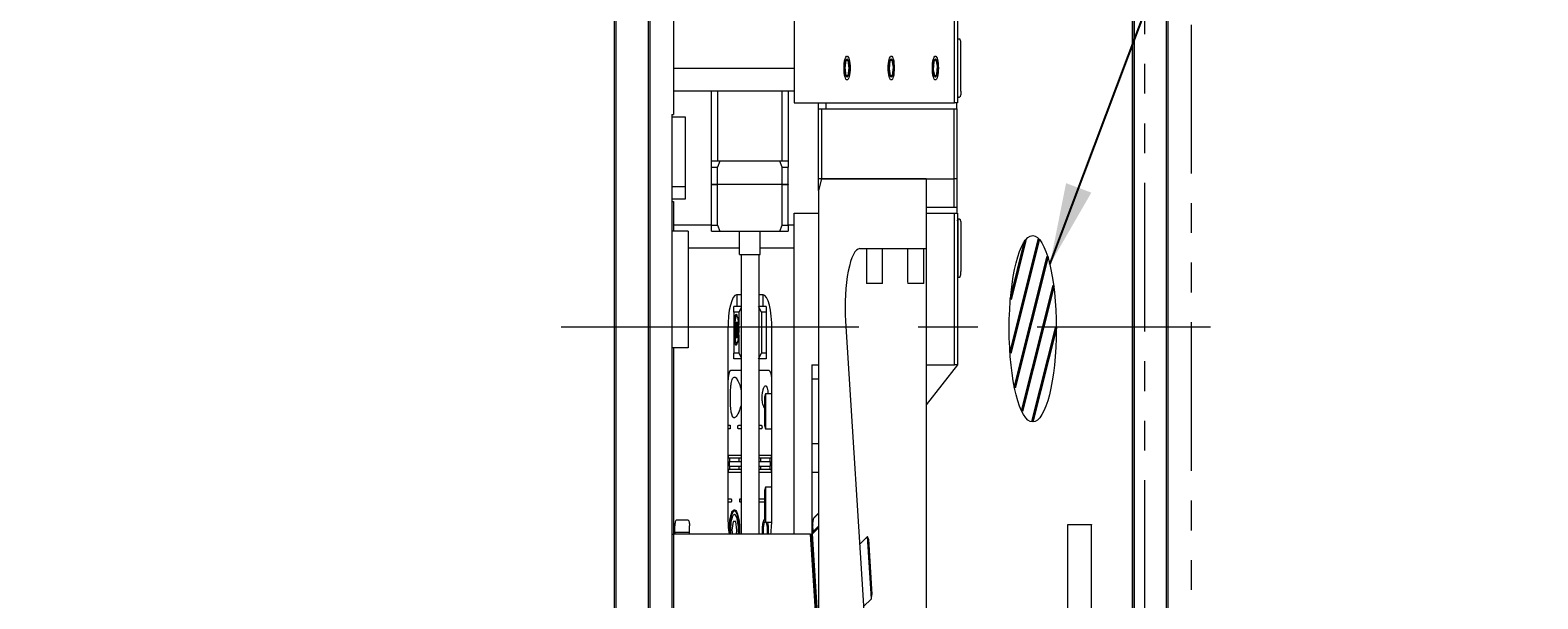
# Model space of a CAD drawing. Header units: millimetres. Extents: x -4576 to 39809, y -642 to 77172.
# Tile 31 of 42: x 286 to 10115, y 53721 to 57431. Entities that reach past the tile are written whole.
import ezdxf

# ---------------------------------------------------------------- set-up
doc = ezdxf.new("R2010")
doc.units = ezdxf.units.MM
doc.header["$PDSIZE"] = -1
for name, pattern in [('CENTER', [10.16, 6.35, -1.27, 1.27, -1.27]), ('CENTERX2', [20.32, 12.7, -2.54, 2.54, -2.54]), ('PHANTOM', [12.7, 6.35, -1.27, 1.27, -1.27, 1.27, -1.27])]:
    doc.linetypes.add(name, pattern=pattern)
doc.layers.add('SLD-0', color=7, linetype='Continuous')
doc.styles.add('SLDTEXTSTYLE1', font='isocp.shx')
doc.styles.add('SLDTEXTSTYLE3', font='isocp.shx', dxfattribs={"height": 5})
doc.styles.get("Standard").update_dxf_attribs({"font": 'isocp.shx', "height": 5})
doc.dimstyles.new('SLDDIMSTYLE3', dxfattribs={"dimtxt": 0.18, "dimasz": 3.5, "dimexe": 0, "dimexo": 0.0625, "dimgap": 0, "dimtad": 0, "dimtih": 1, "dimtoh": 1, "dimdec": 0, "dimrnd": 1e-09, "dimzin": 0, "dimdsep": 46, "dimtxsty": 'STANDARD', "dimsah": 1, "dimcen": 0.09, "dimadec": 0, "dimazin": 0, "dimtfac": 3.5, "dimtdec": 0, "dimtofl": 0, "dimtmove": 0, "dimatfit": 3, "dimfxl": 1, "dimfrac": 2, "dimtolj": 1, "dimtzin": 0, "dimarcsym": 0})
doc.dimstyles.new('SLDDIMSTYLE5', dxfattribs={"dimtxt": 0.18, "dimasz": 3.5, "dimexe": 0, "dimexo": 0.0625, "dimgap": 0, "dimtad": 0, "dimtih": 1, "dimtoh": 1, "dimdec": 0, "dimrnd": 1e-09, "dimzin": 0, "dimdsep": 46, "dimtxsty": 'STANDARD', "dimsah": 1, "dimcen": 0.09, "dimadec": 0, "dimazin": 0, "dimtfac": 3.5, "dimtdec": 0, "dimtofl": 0, "dimtmove": 0, "dimatfit": 3, "dimfxl": 1, "dimfrac": 2, "dimtolj": 1, "dimtzin": 0, "dimarcsym": 0})
doc.dimstyles.new('SLDDIMSTYLE6', dxfattribs={"dimtxt": 3.5, "dimasz": 3.5, "dimexe": 0, "dimexo": 0.0625, "dimgap": 0.875, "dimtad": 3, "dimdec": 4, "dimlfac": 4, "dimzin": 12, "dimdsep": 46, "dimtxsty": 'SLDTEXTSTYLE1', "dimsah": 1, "dimcen": 0.09, "dimazin": 3, "dimtfac": 1, "dimtofl": 0, "dimtmove": 0, "dimatfit": 3, "dimfxl": 1, "dimfrac": 2, "dimtolj": 1, "dimtzin": 12, "dimarcsym": 0})

# ---------------------------------------------------------------- blocks, each defined once
blk = doc.blocks.new('_D_4')
at = {"layer": 'Defpoints', "color": 0, "transparency": 16777216}
for p in [(154.659, 142.403), (84.909, 140.028), (154.659, 109.512)]:
    blk.add_point(p, dxfattribs=at)
at = {"layer": 'SLD-0', "color": 0, "lineweight": -2, "transparency": 16777216}
for p, q in [((154.659, 142.34), (154.659, 109.512)), ((84.909, 139.965), (84.909, 109.512)), ((88.409, 109.512), (151.159, 109.512))]:
    blk.add_line(p, q, dxfattribs=at)
at = {"layer": 'SLD-0', "color": 0, "transparency": 16777216}
for points in [[(88.409, 110.095), (88.409, 108.928), (84.909, 109.512)], [(151.159, 110.095), (151.159, 108.928), (154.659, 109.512)]]:
    blk.add_solid(points, dxfattribs=at)
at = {"layer": 'SLD-0', "color": 0, "transparency": 16777216, "insert": (119.155, 113.924), "char_height": 3.5, "attachment_point": 2, "style": 'SLDTEXTSTYLE3'}
blk.add_mtext('\\A1;{\\fGDT;o}279', dxfattribs=at)
blk = doc.blocks.new('SW_HATCH_8')
at = {"color": 0, "linetype": 'Continuous', "lineweight": 35}
for p, q in [((1.155, 0.032), (-1.299, -2.422)), ((0, 0), (-1.267, -1.267)), ((1.896, -0.349), (-0.918, -3.163)), ((2.401, -0.967), (-0.3, -3.668)), ((2.631, -1.859), (0.593, -3.897))]:
    blk.add_line(p, q, dxfattribs=at)
blk = doc.blocks.new('_D_16')
at = {"color": 0, "lineweight": -2, "transparency": 16777216}
for p, q in [((340.955, 221.385), (340.955, 235.335)), ((316.901, 168.685), (295.262, 156.192))]:
    blk.add_line(p, q, dxfattribs=at)
blk.add_arc((340.955, 182.573), 52.762, 93.8015, 206.1985, dxfattribs=at)
at = {"color": 0, "transparency": 16777216}
for points in [[(337.438, 235.802), (337.477, 234.636), (340.955, 235.335)], [(294.128, 159.554), (293.099, 159.005), (295.262, 156.192)]]:
    blk.add_solid(points, dxfattribs=at)
at = {"layer": 'Defpoints', "color": 0, "transparency": 16777216}
for p in [(307.041, 222.991), (340.955, 221.323), (340.955, 182.573), (316.955, 168.717), (340.955, 143.823)]:
    blk.add_point(p, dxfattribs=at)
at = {"color": 0, "lineweight": 15, "transparency": 16777216, "insert": (292.989, 210.266), "char_height": 3.5, "attachment_point": 5, "rotation": 60, "style": 'SLDTEXTSTYLE1'}
blk.add_mtext('\\A1;120°', dxfattribs=at)
blk = doc.blocks.new('_D_17')
at = {"color": 0, "lineweight": -2, "transparency": 16777216}
for p, q in [((316.901, 168.685), (295.262, 156.192)), ((365.009, 168.685), (386.648, 156.192))]:
    blk.add_line(p, q, dxfattribs=at)
blk.add_arc((340.955, 182.573), 52.762, 213.8014, 326.1986, dxfattribs=at)
at = {"color": 0, "transparency": 16777216}
for points in [[(296.616, 152.912), (297.607, 153.529), (295.262, 156.192)], [(384.304, 153.529), (385.294, 152.912), (386.648, 156.192)]]:
    blk.add_solid(points, dxfattribs=at)
at = {"layer": 'Defpoints', "color": 0, "transparency": 16777216}
for p in [(340.955, 182.573), (340.955, 182.573), (316.955, 168.717), (364.955, 168.717), (322.91, 132.993)]:
    blk.add_point(p, dxfattribs=at)
at = {"color": 0, "lineweight": 15, "transparency": 16777216, "insert": (340.955, 132.436), "char_height": 3.5, "attachment_point": 5, "style": 'SLDTEXTSTYLE1'}
blk.add_mtext('\\A1;120°', dxfattribs=at)
blk = doc.blocks.new('TIL3Z-2004PR')
at = {"color": 0, "linetype": 'Continuous', "lineweight": 15}
for p, q in [((87.557265, 232.284077), (87.557265, 130.918152)), ((43.682265, 216.322907), (43.682265, 148.822907)), ((46.432265, 148.822907), (46.432265, 216.322907)), ((87.682265, 216.322907), (87.682265, 148.822907)), ((90.432265, 148.822907), (90.432265, 216.322907)), ((43.557265, 148.874684), (43.557265, 216.271131)), ((46.557265, 216.271131), (46.557265, 148.874684)), ((87.557265, 148.874684), (87.557265, 216.271131)), ((90.557265, 216.271131), (90.557265, 148.874684)), ((48.557265, 196.126501), (48.557265, 187.126501)), ((58.807265, 194.876501), (58.807265, 188.126501)), ((58.807265, 194.626501), (58.807265, 187.376501)), ((72.432265, 187.376501), (72.432265, 190.626501)), ((72.682265, 190.626501), (72.682265, 187.376501)), ((72.719765, 188.751501), (72.682265, 188.714001)), ((72.682265, 188.751501), (72.719765, 188.751501)), ((72.719765, 188.751501), (72.857265, 188.751501)), ((72.719765, 188.002223), (72.719765, 188.751501)), ((72.982265, 187.626501), (72.982265, 188.626501)), ((63.215386, 188.290106), (63.119639, 188.128734)), ((63.403011, 188.287873), (63.215386, 188.290106)), ((63.494891, 188.124268), (63.403011, 188.287873)), ((66.950487, 188.280795), (66.870253, 188.111176)), ((67.137499, 188.296121), (66.950487, 188.280795)), ((67.244277, 188.141826), (67.137499, 188.296121)), ((70.679905, 188.264297), (70.62425, 188.085102)), ((70.86292, 188.305696), (70.679905, 188.264297)), ((70.99028, 188.1679), (70.86292, 188.305696)), ((48.557265, 188.126501), (58.807265, 188.126501)), ((63.119639, 188.128734), (63.211518, 187.965129)), ((63.211518, 187.965129), (63.399144, 187.962896)), ((63.399144, 187.962896), (63.494891, 188.124268)), ((66.870253, 188.111176), (66.977031, 187.956881)), ((66.977031, 187.956881), (67.164043, 187.972206)), ((67.164043, 187.972206), (67.244277, 188.141826)), ((70.62425, 188.085102), (70.75161, 187.947306)), ((70.75161, 187.947306), (70.934625, 187.988705)), ((70.934625, 187.988705), (70.99028, 188.1679)), ((72.719765, 187.501501), (72.719765, 188.002223)), ((58.807265, 187.626501), (48.557265, 187.626501)), ((51.807265, 186.126501), (51.807265, 187.626501)), ((52.307265, 187.626501), (52.307265, 186.126501)), ((57.807265, 186.126501), (57.807265, 187.626501)), ((58.307265, 187.626501), (58.307265, 186.126501)), ((72.682265, 187.539001), (72.719765, 187.501501)), ((58.807265, 187.376501), (72.432265, 187.376501)), ((60.892027, 187.251501), (60.892027, 187.376501)), ((60.892027, 185.751501), (60.892027, 187.251501)), ((60.892027, 187.251501), (61.142027, 187.251501)), ((61.142027, 187.251501), (61.142027, 185.751501)), ((61.142027, 187.251501), (72.392027, 187.251501)), ((61.517027, 187.376501), (61.517027, 187.251501)), ((72.392027, 185.751501), (72.392027, 187.251501)), ((72.392027, 187.251501), (72.642027, 187.251501)), ((72.682265, 187.376501), (72.432265, 187.376501)), ((72.642027, 187.251501), (72.642027, 187.376501)), ((72.642027, 187.251501), (72.642027, 185.751501)), ((72.682265, 187.501501), (72.719765, 187.501501)), ((72.719765, 187.501501), (72.857265, 187.501501)), ((48.432265, 187.126501), (48.557265, 187.126501)), ((48.432265, 187.126501), (48.432265, 155.876501)), ((48.432265, 187.076501), (49.557265, 187.076501)), ((49.557265, 187.076501), (49.557265, 185.576501)), ((51.807265, 186.001501), (51.807265, 186.126501)), ((52.307265, 186.126501), (51.807265, 186.126501)), ((51.807265, 186.001501), (52.318652, 186.001501)), ((51.807265, 185.631501), (51.807265, 186.001501)), ((57.807265, 186.126501), (52.307265, 186.126501)), ((52.516965, 186.126501), (52.318652, 186.001501)), ((52.318652, 185.631501), (52.318652, 186.001501)), ((57.597565, 186.126501), (52.516965, 186.126501)), ((57.795878, 186.001501), (57.597565, 186.126501)), ((57.795878, 185.631501), (57.795878, 186.001501)), ((57.795878, 186.001501), (58.307265, 186.001501)), ((58.307265, 186.126501), (57.807265, 186.126501)), ((58.307265, 186.126501), (58.307265, 186.001501)), ((58.307265, 185.631501), (58.307265, 186.001501)), ((51.807265, 185.631501), (52.318652, 185.631501)), ((51.807265, 185.626501), (51.807265, 185.631501)), ((51.807265, 184.751501), (51.807265, 185.626501)), ((51.807265, 185.626501), (52.318652, 185.626501)), ((51.809765, 185.626501), (51.809765, 185.631501)), ((52.318652, 185.631501), (57.795878, 185.631501)), ((52.318652, 184.751501), (52.318652, 185.626501)), ((57.795878, 185.626501), (52.318652, 185.626501)), ((52.323446, 185.626501), (52.323446, 185.631501)), ((57.791084, 185.626501), (57.791084, 185.631501)), ((57.795878, 185.631501), (58.307265, 185.631501)), ((57.795878, 184.751501), (57.795878, 185.626501)), ((57.795878, 185.626501), (58.307265, 185.626501)), ((58.304765, 185.626501), (58.304765, 185.631501)), ((58.307265, 185.631501), (58.307265, 185.626501)), ((58.307265, 184.751501), (58.307265, 185.626501)), ((61.142027, 185.751501), (60.892027, 185.751501)), ((60.892027, 185.501501), (60.892027, 185.751501)), ((61.142027, 185.751501), (60.892027, 185.501501)), ((61.142027, 185.751501), (72.392027, 185.751501)), ((70.017027, 185.751501), (61.142027, 185.751501)), ((70.017027, 185.751501), (70.017027, 184.251501)), ((72.642027, 185.751501), (72.392027, 185.751501)), ((72.392027, 185.135407), (72.392027, 185.751501)), ((72.642027, 185.751501), (72.642027, 185.135407)), ((49.557265, 185.576501), (48.432265, 185.576501)), ((49.557265, 185.310407), (48.432265, 185.310407)), ((49.557265, 185.576501), (49.557265, 185.310407)), ((60.892027, 185.501501), (60.892027, 175.788106)), ((48.432265, 185.260407), (48.557265, 185.260407)), ((48.557265, 185.260407), (48.557265, 184.626501)), ((58.807265, 178.126501), (58.807265, 185.010407)), ((58.807265, 185.010407), (60.892027, 185.010407)), ((72.392027, 185.135407), (70.017027, 185.135407)), ((70.017027, 185.010407), (72.432265, 185.010407)), ((72.642027, 185.135407), (72.392027, 185.135407)), ((72.432265, 181.760407), (72.432265, 185.010407)), ((72.432265, 185.010407), (72.682265, 185.010407)), ((72.642027, 185.135407), (72.642027, 185.010407)), ((72.682265, 185.010407), (72.682265, 181.760407)), ((49.807265, 184.626501), (48.432265, 184.626501)), ((48.557265, 184.760407), (51.807265, 184.760407)), ((49.807265, 184.626501), (49.807265, 182.126501)), ((51.807265, 184.751501), (52.318652, 184.751501)), ((51.807265, 184.626501), (51.807265, 184.751501)), ((51.807265, 184.626501), (52.516965, 184.626501)), ((52.318652, 184.751501), (52.516965, 184.626501)), ((52.516965, 184.626501), (57.597565, 184.626501)), ((54.182265, 184.126501), (54.182265, 184.626501)), ((55.932265, 184.126501), (55.932265, 184.626501)), ((57.597565, 184.626501), (57.795878, 184.751501)), ((57.597565, 184.626501), (58.307265, 184.626501)), ((57.795878, 184.751501), (58.307265, 184.751501)), ((58.307265, 184.760407), (58.807265, 184.760407)), ((58.307265, 184.751501), (58.307265, 184.626501)), ((72.682265, 184.847907), (72.719765, 184.885407)), ((72.719765, 184.885407), (72.682265, 184.885407)), ((72.719765, 184.885407), (72.719765, 183.635407)), ((72.857265, 184.885407), (72.719765, 184.885407)), ((72.982265, 184.760407), (72.982265, 183.760407)), ((54.182265, 184.260407), (49.807265, 184.260407)), ((54.182265, 184.126501), (55.932265, 184.126501)), ((54.307265, 184.126501), (54.307265, 178.126501)), ((55.807265, 184.126501), (55.807265, 178.126501)), ((58.807265, 184.260407), (55.932265, 184.260407)), ((58.807265, 178.126501), (58.807265, 184.260407)), ((64.396761, 184.251501), (70.017027, 184.251501)), ((64.954527, 184.251501), (64.954527, 183.539001)), ((66.329527, 183.539001), (66.329527, 184.251501)), ((68.454527, 184.251501), (68.454527, 183.539001)), ((69.829527, 183.539001), (69.829527, 184.251501)), ((70.017027, 184.251501), (70.017027, 161.216484)), ((72.682265, 183.672907), (72.719765, 183.635407)), ((65.862123, 183.501501), (64.992027, 183.501501)), ((66.292027, 183.501501), (65.862123, 183.501501)), ((69.235508, 183.501501), (68.492027, 183.501501)), ((69.792027, 183.501501), (69.235508, 183.501501)), ((72.719765, 183.635407), (72.682265, 183.635407)), ((72.857265, 183.635407), (72.719765, 183.635407)), ((53.682265, 182.885407), (53.682265, 183.010407)), ((54.307265, 183.010407), (53.682265, 183.010407)), ((54.307265, 183.260407), (53.932265, 183.260407)), ((53.947589, 183.260407), (53.947589, 183.010407)), ((56.028965, 182.885407), (55.785614, 183.010407)), ((56.432265, 183.010407), (55.785614, 183.010407)), ((56.182265, 183.260407), (55.807265, 183.260407)), ((56.197589, 183.010407), (56.197589, 183.260251)), ((56.432265, 183.010407), (56.432265, 182.885407)), ((54.116213, 182.885407), (53.682265, 182.885407)), ((53.682265, 182.885407), (53.682265, 182.617503)), ((54.307265, 182.983543), (54.116213, 182.885407)), ((54.116213, 182.885407), (54.116213, 182.617503)), ((56.028965, 182.885407), (56.028965, 182.010407)), ((56.432265, 182.885407), (56.028965, 182.885407)), ((56.432265, 182.885407), (56.432265, 182.010407)), ((63.184103, 182.698252), (68.642027, 160.872638)), ((53.182265, 182.510407), (53.182265, 178.510407)), ((53.682265, 182.617503), (53.682265, 182.510407)), ((53.682265, 182.510407), (53.682265, 182.403311)), ((53.682265, 182.403311), (53.682265, 182.010407)), ((53.868393, 182.672907), (53.802052, 182.510407)), ((53.802052, 182.510407), (53.868393, 182.347907)), ((53.921377, 182.510407), (53.802052, 182.510407)), ((53.868393, 182.672907), (54.001073, 182.672907)), ((53.987717, 182.672907), (53.921377, 182.510407)), ((53.921377, 182.510407), (53.987717, 182.347907)), ((54.067414, 182.510407), (54.001073, 182.672907)), ((54.001073, 182.347907), (54.067414, 182.510407)), ((54.116213, 182.403311), (54.116213, 182.010407)), ((56.932265, 178.510407), (56.932265, 182.510407)), ((49.807265, 182.126501), (48.432265, 182.126501)), ((48.557265, 182.126501), (48.557265, 178.126501)), ((53.868393, 182.347907), (54.001073, 182.347907)), ((53.682265, 181.885407), (53.682265, 182.010407)), ((54.116213, 182.010407), (53.682265, 182.010407)), ((54.307265, 181.885407), (53.682265, 181.885407)), ((54.116213, 182.010407), (54.307265, 181.912271)), ((55.785614, 181.885407), (56.028965, 182.010407)), ((56.432265, 181.885407), (55.785614, 181.885407)), ((56.432265, 182.010407), (56.028965, 182.010407)), ((56.432265, 182.010407), (56.432265, 181.885407)), ((60.307265, 181.760407), (60.307265, 178.126501)), ((60.307265, 181.760407), (60.892027, 181.760407)), ((70.017027, 181.760407), (72.432265, 181.760407)), ((72.682265, 181.760407), (70.017027, 180.898916)), ((72.682265, 181.760407), (72.432265, 181.760407)), ((60.892027, 181.447907), (60.307265, 181.447907)), ((56.37739, 181.135407), (56.307265, 181.065282)), ((56.307265, 181.065282), (56.307265, 180.455532)), ((56.932265, 181.135407), (56.37739, 181.135407)), ((56.37739, 181.135407), (56.37739, 180.385407)), ((53.182265, 180.460407), (53.373519, 180.460407)), ((54.087935, 180.460407), (54.307265, 180.460407)), ((55.807265, 180.460407), (56.026595, 180.460407)), ((56.307265, 180.455532), (56.37739, 180.385407)), ((53.373519, 180.385407), (53.182265, 180.385407)), ((54.307265, 180.385407), (54.087935, 180.385407)), ((56.026595, 180.385407), (55.807265, 180.385407)), ((56.37739, 180.385407), (56.932265, 180.385407)), ((53.182265, 179.822907), (53.244765, 179.760407)), ((53.182265, 179.822907), (54.307265, 179.822907)), ((55.807265, 179.822907), (56.932265, 179.822907)), ((56.869765, 179.760407), (56.932265, 179.822907)), ((60.307265, 180.072907), (60.892027, 180.072907)), ((53.244765, 179.510407), (53.182265, 179.447907)), ((54.307265, 179.447907), (53.182265, 179.447907)), ((53.244765, 179.760407), (54.307265, 179.760407)), ((54.307265, 179.510407), (53.244765, 179.510407)), ((53.307265, 179.685407), (53.307265, 179.585407)), ((53.307265, 179.685407), (54.307265, 179.685407)), ((53.307265, 179.585407), (54.307265, 179.585407)), ((53.332265, 179.760407), (53.332265, 179.685407)), ((53.332265, 179.585407), (53.332265, 179.510407)), ((54.157265, 179.685407), (54.157265, 179.760407)), ((54.157265, 179.510407), (54.157265, 179.585407)), ((55.807265, 179.760407), (56.869765, 179.760407)), ((55.807265, 179.685407), (56.807265, 179.685407)), ((55.807265, 179.585407), (56.807265, 179.585407)), ((56.869765, 179.510407), (55.807265, 179.510407)), ((56.932265, 179.447907), (55.807265, 179.447907)), ((55.957265, 179.760407), (55.957265, 179.685407)), ((55.957265, 179.585407), (55.957265, 179.510407)), ((56.782265, 179.685407), (56.782265, 179.760407)), ((56.782265, 179.510407), (56.782265, 179.585407)), ((56.807265, 179.585407), (56.807265, 179.685407)), ((56.932265, 179.447907), (56.869765, 179.510407)), ((60.892027, 179.447907), (60.307265, 179.447907)), ((56.37739, 179.135407), (56.307265, 179.065282)), ((56.932265, 179.135407), (56.37739, 179.135407)), ((56.37739, 179.135407), (56.37739, 178.385407)), ((53.182265, 178.885407), (53.452265, 178.885407)), ((53.18264, 178.810407), (53.18264, 178.486692)), ((53.452265, 178.810407), (53.18264, 178.810407)), ((54.232265, 178.885407), (54.307265, 178.885407)), ((54.307265, 178.810407), (54.232265, 178.810407)), ((55.807265, 178.885407), (56.307265, 178.885407)), ((56.307265, 178.810407), (55.807265, 178.810407)), ((56.307265, 179.065282), (56.307265, 178.455532)), ((60.901447, 178.584326), (60.477017, 178.478189)), ((60.892027, 178.57121), (60.479549, 178.468062)), ((48.682265, 178.164001), (48.682265, 178.301501)), ((48.682265, 178.164001), (48.719765, 178.126501)), ((49.431543, 178.164001), (48.682265, 178.164001)), ((49.807265, 178.426501), (48.807265, 178.426501)), ((49.932265, 178.164001), (49.431543, 178.164001)), ((49.894765, 178.126501), (49.932265, 178.164001)), ((49.932265, 178.164001), (49.932265, 178.301501)), ((53.636512, 178.397907), (53.528259, 178.210407)), ((53.528259, 178.210407), (53.576702, 178.126501)), ((53.853018, 178.397907), (53.636512, 178.397907)), ((53.961271, 178.210407), (53.853018, 178.397907)), ((53.912828, 178.126501), (53.961271, 178.210407)), ((56.307265, 178.455532), (56.37739, 178.385407)), ((56.37739, 178.385407), (56.921775, 178.385407)), ((60.454784, 178.163391), (60.380024, 178.144696)), ((60.892027, 178.261972), (60.382557, 178.134569)), ((60.388608, 178.316472), (60.386076, 178.326598)), ((60.421966, 178.183079), (60.388608, 178.316472)), ((60.892027, 178.300627), (60.421966, 178.183079)), ((60.421966, 178.183079), (60.467443, 178.155797)), ((60.454784, 178.163391), (60.421966, 178.183079)), ((82.057265, 178.330424), (84.057265, 178.330424)), ((82.057265, 178.325936), (82.057265, 178.330424)), ((84.057265, 178.325936), (82.057265, 178.325936)), ((82.057265, 172.075936), (82.057265, 178.325936)), ((84.057265, 178.330424), (84.057265, 178.325936)), ((84.057265, 172.075936), (84.057265, 178.325936)), ((48.432265, 178.126501), (48.557265, 178.126501)), ((48.557265, 178.126501), (48.557265, 159.376501)), ((60.178416, 178.126501), (48.557265, 178.126501)), ((60.178416, 178.126501), (64.734735, 159.906302)), ((60.178416, 178.126501), (60.307265, 178.126501)), ((60.380024, 178.144696), (60.307265, 178.126501)), ((60.309797, 178.116375), (60.307265, 178.126501)), ((60.382557, 178.134569), (60.309797, 178.116375)), ((60.764671, 176.297387), (60.309797, 178.116375)), ((60.382557, 178.134569), (60.380024, 178.144696)), ((60.892027, 176.097258), (60.382557, 178.134569)), ((65.036213, 178.074241), (64.381378, 177.910486)), ((65.127167, 178.019676), (65.036213, 178.074241)), ((65.369787, 176.740317), (65.036213, 178.074241)), ((65.127167, 178.019676), (65.424352, 176.831271)), ((64.714952, 176.576562), (65.369787, 176.740317)), ((65.369787, 176.740317), (65.424352, 176.831271))]:
    blk.add_line(p, q, dxfattribs=at)
at = {"color": 0, "linetype": 'PHANTOM', "lineweight": 15}
for p, q in [((88.557265, 217.572907), (88.557265, 147.572907)), ((92.557265, 147.572907), (92.557265, 217.572907))]:
    blk.add_line(p, q, dxfattribs=at)
at = {"color": 0, "linetype": 'CENTERX2', "lineweight": 15}
blk.add_line((39.024173, 182.572907), (94.182265, 182.572907), dxfattribs=at)
at = {"color": 0, "linetype": 'Continuous', "lineweight": 15}
for centre, radius in [((63.307265, 188.126501), 0.25625), ((63.307265, 188.126501), 0.2), ((67.057265, 188.126501), 0.25625), ((67.057265, 188.126501), 0.2), ((70.807265, 188.126501), 0.25625), ((70.807265, 188.126501), 0.2)]:
    blk.add_circle(centre, radius, dxfattribs=at)
at = {"color": 0, "lineweight": 15}
blk.add_circle((79.075853, 182.532245), 2, dxfattribs=at)
at = {"color": 0, "linetype": 'Continuous', "lineweight": 15}
for centre, radius, start, end in [((64.396761, 183.001501), 1.25, 90, 194.04), ((64.992027, 183.539001), 0.0375, 180, 270), ((66.292027, 183.539001), 0.0375, 270, 0), ((68.492027, 183.539001), 0.0375, 180, 270), ((69.792027, 183.539001), 0.0375, 270, 0), ((53.932265, 182.510407), 0.75, 90, 180), ((56.182265, 182.510407), 0.75, 0, 90), ((54.038147, 182.551032), 0.290121, 101.4217537, 188.049467), ((54.038147, 182.469782), 0.290121, 171.950533, 258.5782463), ((53.432265, 181.385407), 0.25, 90, 180), ((56.682265, 181.385407), 0.25, 0, 90), ((53.932265, 178.510407), 0.75, 180, 210.7888222), ((53.744765, 178.210407), 0.4125, 348.2635856, 191.7364144), ((53.744765, 178.210407), 0.3375, 345.604623, 194.395377), ((56.182265, 178.510407), 0.75, 329.2111778, 0), ((56.369765, 178.210407), 0.188625, 91.7947169, 206.412599), ((56.369765, 178.210407), 0.188625, 333.587401, 68.0893231)]:
    blk.add_arc(centre, radius, start, end, dxfattribs=at)
for start_param, end_param in [(3.141592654, 3.477393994), (2.805791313, 3.141592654)]:
    blk.add_ellipse((53.682265, 182.510407), major_axis=(-0.459619, 0), ratio=0.707106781, start_param=start_param, end_param=end_param, dxfattribs=at)
for points in [[(72.982265, 188.626501), (72.980386, 188.64288), (72.976628, 188.67564), (72.947722, 188.716958), (72.906404, 188.745864), (72.873645, 188.749622), (72.857265, 188.751501)], [(72.982265, 187.626501), (72.980386, 187.610121), (72.976628, 187.577362), (72.947722, 187.536044), (72.906404, 187.507138), (72.873645, 187.50338), (72.857265, 187.501501)], [(72.857265, 184.885407), (72.873645, 184.883528), (72.906404, 184.87977), (72.947722, 184.850864), (72.976628, 184.809546), (72.980386, 184.776787), (72.982265, 184.760407)], [(72.857265, 183.635407), (72.873645, 183.637286), (72.906404, 183.641044), (72.947722, 183.66995), (72.976628, 183.711268), (72.980386, 183.744028), (72.982265, 183.760407)], [(48.807265, 178.426501), (48.790885, 178.424622), (48.758126, 178.420864), (48.716808, 178.391958), (48.687902, 178.35064), (48.684144, 178.31788), (48.682265, 178.301501)], [(49.807265, 178.426501), (49.823645, 178.424622), (49.856404, 178.420864), (49.897722, 178.391958), (49.926628, 178.35064), (49.930386, 178.31788), (49.932265, 178.301501)], [(60.479549, 178.468062), (60.464115, 178.462266), (60.433246, 178.450673), (60.400174, 178.412606), (60.382156, 178.36551), (60.386457, 178.332818), (60.388608, 178.316472)]]:
    blk.add_open_spline(points, degree=3, dxfattribs=at)
for points, knots in [([(54.116213, 182.617503), (54.104664, 182.648039), (54.081558, 182.709126), (54.021755, 182.779172), (53.952272, 182.824907), (53.878714, 182.840639), (53.809719, 182.824997), (53.751572, 182.779483), (53.706399, 182.709431), (53.690318, 182.648177), (53.682265, 182.617503)], [0, 0, 0, 0, 0.124791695, 0.24964974, 0.374589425, 0.499972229, 0.624769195, 0.749639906, 0.874625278, 1, 1, 1, 1]), ([(53.682265, 182.403311), (53.690281, 182.372776), (53.706317, 182.311688), (53.751277, 182.241643), (53.809544, 182.195908), (53.878461, 182.180176), (53.951918, 182.195818), (54.021437, 182.241332), (54.081383, 182.311384), (54.104591, 182.372637), (54.116213, 182.403311)], [0, 0, 0, 0, 0.124791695, 0.24964974, 0.374589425, 0.499972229, 0.624769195, 0.749639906, 0.874625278, 1, 1, 1, 1]), ([(54.307265, 180.899266), (54.263567, 180.859751), (54.135073, 180.743561), (53.91143, 180.647096), (53.703723, 180.61071), (53.564709, 180.648778), (53.474008, 180.734598), (53.420007, 180.857398), (53.397156, 181.000457), (53.399046, 181.138903), (53.422081, 181.26394), (53.454676, 181.342604), (53.47857, 181.377803), (53.483731, 181.385407)], [0, 0, 0, 0, 0.096030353, 0.282373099, 0.425411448, 0.530845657, 0.616250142, 0.702138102, 0.776665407, 0.845209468, 0.912384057, 0.981072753, 1, 1, 1, 1]), ([(54.307265, 181.635407), (54.253185, 181.635407), (54.100713, 181.635407), (53.887646, 181.635407), (53.682655, 181.635407), (53.485952, 181.635407), (53.453425, 181.635407), (53.432265, 181.635407)], [0, 0, 0, 0, 0.102663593, 0.289448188, 0.476232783, 0.659257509, 1, 1, 1, 1]), ([(53.483731, 181.385407), (53.505732, 181.407465), (53.567811, 181.469705), (53.716787, 181.505282), (53.891793, 181.491115), (54.020876, 181.421773), (54.088572, 181.385407)], [0, 0, 0, 0, 0.143771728, 0.405686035, 0.688320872, 1, 1, 1, 1]), ([(54.088572, 181.385407), (54.159573, 181.348087), (54.241221, 181.305171), (54.299646, 181.227516), (54.307265, 181.21739)], [0, 0, 0, 0, 0.869602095, 1, 1, 1, 1]), ([(56.682265, 181.635407), (56.661104, 181.635407), (56.628578, 181.635407), (56.431875, 181.635407), (56.226884, 181.635407), (56.013817, 181.635407), (55.861345, 181.635407), (55.807265, 181.635407)], [0, 0, 0, 0, 0.340742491, 0.523767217, 0.710551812, 0.897336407, 1, 1, 1, 1]), ([(56.307265, 180.832085), (56.287905, 180.836744), (56.237489, 180.848879), (56.171004, 180.89987), (56.120465, 180.961337), (56.097129, 181.015478), (56.091456, 181.066845), (56.101366, 181.119426), (56.133068, 181.179661), (56.201305, 181.247853), (56.303216, 181.301504), (56.411228, 181.317446), (56.497007, 181.291623), (56.551941, 181.239018), (56.582973, 181.185025), (56.589678, 181.147079), (56.591741, 181.135407)], [0, 0, 0, 0, 0.063364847, 0.165009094, 0.224198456, 0.269496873, 0.307254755, 0.34502304, 0.395310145, 0.473969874, 0.598506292, 0.727113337, 0.827558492, 0.906181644, 0.971141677, 1, 1, 1, 1]), ([(53.373519, 180.460407), (53.3758, 180.459911), (53.380365, 180.458919), (53.386468, 180.451154), (53.390759, 180.440004), (53.392639, 180.427316), (53.392311, 180.415203), (53.390225, 180.404408), (53.386599, 180.395232), (53.381544, 180.388353), (53.376913, 180.385634), (53.374169, 180.385451), (53.373519, 180.385407)], [0, 0, 0, 0, 0.123867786, 0.247948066, 0.364841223, 0.468402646, 0.561524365, 0.65174653, 0.746156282, 0.849708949, 0.964407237, 1, 1, 1, 1]), ([(54.087935, 180.385407), (54.07706, 180.386287), (54.061853, 180.387518), (54.044097, 180.396537), (54.035138, 180.404321), (54.029823, 180.413309), (54.027968, 180.421533), (54.028906, 180.42939), (54.03225, 180.437302), (54.039948, 180.446497), (54.056679, 180.456521), (54.074053, 180.460145), (54.085933, 180.460369), (54.087935, 180.460407)], [0, 0, 0, 0, 0.219119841, 0.306392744, 0.394226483, 0.444179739, 0.49457952, 0.537785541, 0.578715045, 0.64633474, 0.759088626, 0.959406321, 1, 1, 1, 1]), ([(56.026595, 180.460407), (56.03747, 180.459527), (56.052677, 180.458297), (56.070432, 180.449277), (56.079392, 180.441493), (56.084707, 180.432506), (56.086562, 180.424281), (56.085624, 180.416425), (56.08228, 180.408513), (56.074582, 180.399317), (56.057851, 180.389293), (56.040477, 180.38567), (56.028596, 180.385445), (56.026595, 180.385407)], [0, 0, 0, 0, 0.219119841, 0.306392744, 0.394226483, 0.444179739, 0.49457952, 0.537785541, 0.578715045, 0.64633474, 0.759088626, 0.959406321, 1, 1, 1, 1]), ([(53.452265, 178.885407), (53.458919, 178.884527), (53.468223, 178.883297), (53.479555, 178.874277), (53.485354, 178.866493), (53.488828, 178.857506), (53.490047, 178.849281), (53.48943, 178.841425), (53.48724, 178.833513), (53.482227, 178.824317), (53.471492, 178.814293), (53.460671, 178.81067), (53.453477, 178.810445), (53.452265, 178.810407)], [0, 0, 0, 0, 0.219119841, 0.306392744, 0.394226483, 0.444179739, 0.49457952, 0.537785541, 0.578715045, 0.64633474, 0.759088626, 0.959406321, 1, 1, 1, 1]), ([(54.232265, 178.810407), (54.22764, 178.810903), (54.218381, 178.811896), (54.206323, 178.819661), (54.197963, 178.83081), (54.194338, 178.843498), (54.194968, 178.855612), (54.199002, 178.866407), (54.206071, 178.875582), (54.216054, 178.882462), (54.22535, 178.88518), (54.230941, 178.885364), (54.232265, 178.885407)], [0, 0, 0, 0, 0.123867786, 0.247948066, 0.364841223, 0.468402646, 0.561524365, 0.65174653, 0.746156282, 0.849708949, 0.964407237, 1, 1, 1, 1]), ([(53.315591, 178.126501), (53.312739, 178.143524), (53.306831, 178.178787), (53.30689, 178.237045), (53.315303, 178.30305), (53.342495, 178.394788), (53.419201, 178.520547), (53.561108, 178.625107), (53.752155, 178.65988), (53.917821, 178.622048), (54.049625, 178.5363), (54.143348, 178.413083), (54.182906, 178.271393), (54.188843, 178.171782), (54.173929, 178.12854), (54.173226, 178.126501)], [0, 0, 0, 0, 0.029049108, 0.060174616, 0.088146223, 0.137404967, 0.239697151, 0.427954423, 0.572462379, 0.678979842, 0.765261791, 0.852032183, 0.927325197, 0.996573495, 1, 1, 1, 1]), ([(56.137332, 178.126501), (56.131127, 178.143557), (56.116772, 178.183018), (56.120073, 178.251286), (56.141006, 178.319063), (56.179776, 178.377639), (56.239193, 178.429975), (56.287539, 178.444899), (56.315761, 178.453612)], [0, 0, 0, 0, 0.118864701, 0.275017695, 0.423819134, 0.579522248, 0.754545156, 1, 1, 1, 1]), ([(56.542139, 178.385407), (56.552699, 178.37667), (56.577045, 178.356526), (56.601598, 178.308973), (56.617618, 178.255375), (56.621049, 178.204141), (56.61648, 178.159737), (56.607448, 178.136528), (56.603545, 178.126501)], [0, 0, 0, 0, 0.17843464, 0.411388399, 0.589671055, 0.738276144, 0.886922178, 1, 1, 1, 1])]:
    blk.add_open_spline(points, degree=3, knots=knots, dxfattribs=at)
blk.add_blockref('SW_HATCH_8', (78.444803, 184.43008), dxfattribs=at)
at = {"color": 0, "lineweight": 15}
for base, line1, line2, picture, middle in [((307.040501, 222.990924), ((340.955243, 221.322907), (340.955243, 143.822907)), ((316.955311, 168.71654), (340.955243, 182.572907)), '_D_16', (295.262034, 208.953894)), ((322.909584, 132.992867), ((316.955311, 168.71654), (340.955243, 182.572907)), ((340.955243, 182.572907), (364.955243, 168.716501)), '_D_17', (340.955243, 129.81093))]:
    dim = blk.add_angular_dim_2l(base=base, line1=line1, line2=line2, dimstyle='SLDDIMSTYLE6', dxfattribs=at)
    dim.commit()
    dim.dimension.update_dxf_attribs({"geometry": picture, "text_midpoint": middle, "dimtype": 130})
dim = blk.add_linear_dim(base=(155.885433, 162.572907), p1=(178.468942, 202.572907), p2=(178.468942, 162.572907), angle=90, dimstyle='SLDDIMSTYLE3', dxfattribs=at)
dim.commit()
dim.dimension.update_dxf_attribs({"geometry": '_D_4', "text_midpoint": (155.885433, 182.572907), "dimtype": 128})
blk.add_leader([(80.527232, 183.90829), (94.780899, 193.477528)], dimstyle='SLDDIMSTYLE5', dxfattribs=at)

msp = doc.modelspace()

# ---------------------------------------------------------------- block references
at = {"linetype": 'CENTER', "xscale": 76.77343235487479, "yscale": 304.020825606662, "zscale": 76.77343235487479}
msp.add_blockref('TIL3Z-2004PR', (751.384, -10.526), dxfattribs=at)

doc.saveas('drawing.dxf')
